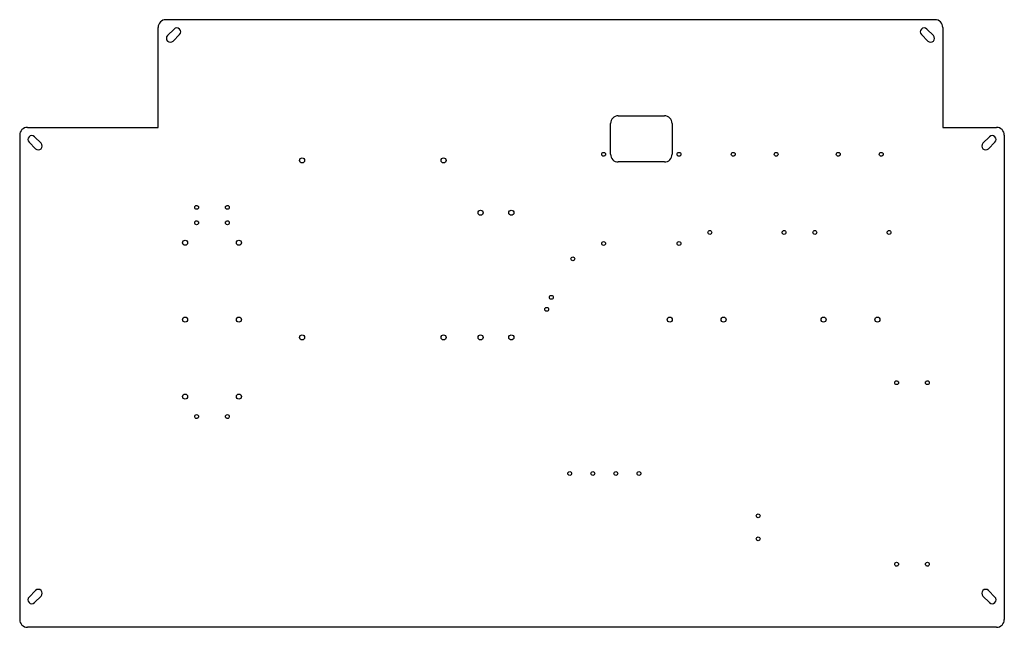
# Model space of a CAD drawing. Header units: millimetres. Extents: x 98 to 738, y 97 to 492.
import ezdxf

# ---------------------------------------------------------------- set-up
doc = ezdxf.new("R2010")
doc.units = ezdxf.units.MM
doc.layers.add('View', color=7, linetype='CONTINUOUS')

msp = doc.modelspace()

# ---------------------------------------------------------------- linework, layer by layer
at = {"layer": 'View'}
for p, q in [((187.64, 421.56), (187.64, 486.56)), ((692.64, 491.56), (192.64, 491.56)), ((697.64, 486.56), (697.64, 421.56)), ((193.71, 481.24), (197.95, 485.49)), ((201.56, 481.88), (197.32, 477.64)), ((687.95, 477.64), (683.71, 481.88)), ((687.32, 485.49), (691.56, 481.24)), ((486.7, 429.06), (516.7, 429.06)), ((481.7, 404.06), (481.7, 424.06)), ((521.7, 424.06), (521.7, 404.06)), ((97.64, 416.56), (97.64, 101.56)), ((102.64, 421.56), (187.64, 421.56)), ((697.64, 421.56), (732.64, 421.56)), ((737.64, 416.56), (737.64, 101.56)), ((107.95, 407.64), (103.71, 411.88)), ((107.32, 415.49), (111.56, 411.24)), ((723.71, 411.24), (727.95, 415.49)), ((731.56, 411.88), (727.32, 407.64)), ((516.7, 399.06), (486.7, 399.06)), ((103.71, 116.24), (107.95, 120.49)), ((111.56, 116.88), (107.32, 112.64)), ((727.95, 112.64), (723.71, 116.88)), ((727.32, 120.49), (731.56, 116.24)), ((732.64, 96.56), (102.64, 96.56))]:
    msp.add_line(p, q, dxfattribs=at)
for centre, radius in [((477.2, 404.06), 1.25), ((526.2, 404.06), 1.25), ((561.44, 404.06), 1.25), ((589.38, 404.06), 1.25), ((629.7, 404.06), 1.25), ((657.64, 404.06), 1.25), ((281.2, 400.06), 1.65), ((373.2, 400.06), 1.65), ((212.64, 369.56), 1.25), ((232.64, 369.56), 1.25), ((397.2, 366.06), 1.65), ((417.2, 366.06), 1.65), ((212.64, 359.56), 1.25), ((232.64, 359.56), 1.25), ((546.2, 353.26), 1.25), ((594.46, 353.26), 1.25), ((614.46, 353.26), 1.25), ((662.72, 353.26), 1.25), ((205.14, 346.56), 1.65), ((240.14, 346.56), 1.65), ((477.2, 346.06), 1.25), ((526.2, 346.06), 1.25), ((457.2, 336.06), 1.25), ((443.2, 311.06), 1.25), ((440.2, 303.26), 1.25), ((205.14, 296.56), 1.65), ((240.14, 296.56), 1.65), ((520.14, 296.56), 1.65), ((555.14, 296.56), 1.65), ((620.14, 296.56), 1.65), ((655.14, 296.56), 1.65), ((281.2, 285.06), 1.65), ((373.2, 285.06), 1.65), ((397.2, 285.06), 1.65), ((417.2, 285.06), 1.65), ((667.64, 255.56), 1.25), ((687.64, 255.56), 1.25), ((205.14, 246.56), 1.65), ((240.14, 246.56), 1.65), ((212.64, 233.56), 1.25), ((232.64, 233.56), 1.25), ((455.14, 196.56), 1.25), ((470.14, 196.56), 1.25), ((485.14, 196.56), 1.25), ((500.14, 196.56), 1.25), ((577.64, 169.06), 1.25), ((577.64, 154.06), 1.25), ((667.64, 137.56), 1.25), ((687.64, 137.56), 1.25)]:
    msp.add_circle(centre, radius, dxfattribs=at)
for centre, radius, start, end in [((192.64, 486.56), 5, 90, 180), ((692.64, 486.56), 5, 0, 90), ((195.51, 479.44), 2.55, 135, -45), ((199.76, 483.68), 2.55, -45, 135), ((685.51, 483.68), 2.55, 45, -135), ((689.76, 479.44), 2.55, -135, 45), ((486.7, 424.06), 5, 90, 180), ((516.7, 424.06), 5, 0, 90), ((102.64, 416.56), 5, 90, 180), ((105.51, 413.68), 2.55, 45, -135), ((729.76, 413.68), 2.55, -45, 135), ((732.64, 416.56), 5, 0, 90), ((109.76, 409.44), 2.55, -135, 45), ((725.51, 409.44), 2.55, 135, -45), ((486.7, 404.06), 5, 180, -90), ((516.7, 404.06), 5, -90, 0), ((105.51, 114.44), 2.55, 135, -45), ((109.76, 118.68), 2.55, -45, 135), ((725.51, 118.68), 2.55, 45, -135), ((729.76, 114.44), 2.55, -135, 45), ((102.64, 101.56), 5, 180, -90), ((732.64, 101.56), 5, -90, 0)]:
    msp.add_arc(centre, radius, start, end, dxfattribs=at)

doc.saveas('drawing.dxf')
